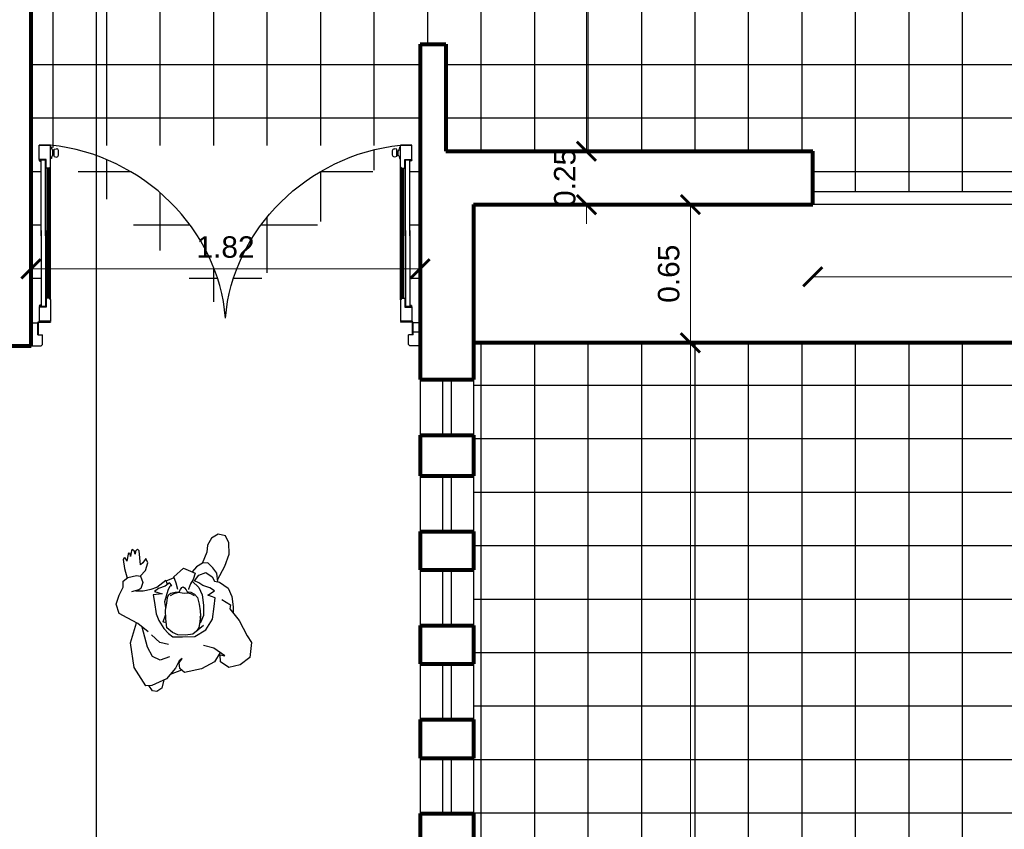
# Model space of a CAD drawing. Header units: inches. Extents: x -2.6 to 11.8, y -3.4 to 32.7.
# Tile 16 of 19: x 0.3 to 4.9, y 18.2 to 22. Entities that reach past the tile are written whole.
import ezdxf

# ---------------------------------------------------------------- set-up
doc = ezdxf.new("R2010")
doc.units = ezdxf.units.IN
doc.header["$MEASUREMENT"] = 0
doc.linetypes.add('CONTINUA', pattern=[0])
for name, color, linetype in [('Cotas', 60, 'Continuous'), ('Linea de corte', 30, 'Continuous'), ('Personas', 241, 'Continuous'), ('Puerta corrediza', 2, 'Continuous'), ('Puertas', 1, 'Continuous'), ('Textura piso', 8, 'Continuous'), ('Ventana', 4, 'Continuous')]:
    doc.layers.add(name, color=color, linetype=linetype)
doc.layers.add('Paredes', color=5, linetype='Continuous', lineweight=80)
doc.styles.get("Standard").update_dxf_attribs({"font": 'arial.ttf'})
doc.dimstyles.new('Cotas', dxfattribs={"dimtxt": 0.1, "dimasz": 0.09, "dimexe": 0.2, "dimexo": 0.4, "dimgap": 0.05, "dimtad": 1, "dimzin": 0, "dimdsep": 46, "dimtxsty": 'Standard', "dimblk": 'ARCHTICK', "dimcen": 0.09, "dimse1": 1, "dimse2": 1, "dimclrd": 60, "dimclre": 256, "dimadec": 0, "dimazin": 0, "dimtfac": 1, "dimtix": 1, "dimtofl": 0, "dimtmove": 1, "dimatfit": 3, "dimfxl": 0, "dimtolj": 1, "dimtzin": 0, "dimlwd": 9, "dimarcsym": 0})
pattern_1 = [(0, (-26.74984, -126.97242), (7e-17, 0.25), []), (90, (-26.74984, -126.97242), (-0.25, 7e-17), [])]

# ---------------------------------------------------------------- blocks, each defined once
blk = doc.blocks.new('puerta 3')
at = {"layer": 'Puertas'}
for p, q in [((42.7446, 29.074), (42.7446, 29.0426)), ((42.8526, 29.074), (42.7446, 29.074)), ((42.7446, 29.074), (42.7446, 29.0426)), ((42.8008, 29.0426), (42.7446, 29.0426)), ((42.8008, 29.0426), (42.7446, 29.0426)), ((42.7986, 29.0405), (42.7446, 29.0405)), ((42.7446, 29.0405), (42.7446, 29.0383)), ((42.7986, 29.0405), (42.7446, 29.0405)), ((42.7446, 29.0405), (42.7446, 29.0383)), ((42.7986, 29.0383), (42.7986, 29.0405)), ((42.7986, 29.0383), (42.7986, 29.0405)), ((42.8008, 29.0426), (42.8008, 29.02)), ((42.8008, 29.0426), (42.8008, 29.02)), ((42.8526, 29.074), (42.8526, 29.0268)), ((42.8526, 29.074), (42.8526, 29.0268)), ((41.9137, 28.9822), (41.9137, 29.0362)), ((41.9137, 29.0362), (41.9137, 28.9822)), ((41.9806, 29.0362), (41.9137, 29.0362)), ((41.9137, 28.9822), (41.9137, 29.0362)), ((41.9137, 29.0362), (41.9137, 28.9822)), ((41.9806, 29.0362), (41.9137, 29.0362)), ((41.9806, 29.0034), (41.9806, 29.0362)), ((41.9806, 29.0034), (41.9806, 29.0362)), ((42.0217, 29.0034), (41.9806, 29.0034)), ((42.0217, 29.0034), (41.9806, 29.0034)), ((41.9827, 29.0293), (41.9827, 29.0362)), ((41.9827, 29.0293), (41.9827, 29.0362)), ((41.9896, 29.0293), (41.9827, 29.0293)), ((41.9896, 29.0293), (41.9827, 29.0293)), ((41.9827, 29.0271), (41.9827, 29.0055)), ((41.9827, 29.0055), (41.9827, 29.0271)), ((42.3132, 29.0271), (41.9827, 29.0271)), ((42.3386, 29.0271), (41.9827, 29.0271)), ((41.9827, 29.0271), (41.9827, 29.0055)), ((41.9827, 29.0055), (41.9827, 29.0271)), ((42.3132, 29.0271), (41.9827, 29.0271)), ((42.3386, 29.0271), (41.9827, 29.0271)), ((42.0217, 29.0055), (41.9827, 29.0055)), ((42.0217, 29.0055), (41.9827, 29.0055)), ((42.0217, 29.0055), (42.0226, 29.0064)), ((42.0217, 29.0055), (42.0226, 29.0064)), ((42.0217, 28.989), (42.0217, 29.0034)), ((42.0217, 28.989), (42.0217, 29.0034)), ((42.6301, 28.9985), (42.0217, 28.9985)), ((42.6301, 28.9985), (42.0217, 28.9985)), ((42.0234, 29.0055), (42.0226, 29.0064)), ((42.0234, 29.0055), (42.0226, 29.0064)), ((42.3132, 29.0055), (42.0234, 29.0055)), ((42.3386, 29.0055), (42.0234, 29.0055)), ((42.3132, 29.0055), (42.0234, 29.0055)), ((42.3386, 29.0055), (42.0234, 29.0055)), ((42.3132, 29.0271), (42.6691, 29.0271)), ((42.3132, 29.0271), (42.6691, 29.0271)), ((42.3132, 29.0055), (42.6284, 29.0055)), ((42.3132, 29.0055), (42.6284, 29.0055)), ((42.3386, 29.0271), (42.6691, 29.0271)), ((42.3386, 29.0271), (42.6691, 29.0271)), ((42.3386, 29.0055), (42.6284, 29.0055)), ((42.3386, 29.0055), (42.6284, 29.0055)), ((42.6284, 29.0055), (42.6293, 29.0064)), ((42.6284, 29.0055), (42.6293, 29.0064)), ((42.6301, 29.0055), (42.6293, 29.0064)), ((42.6301, 29.0055), (42.6293, 29.0064)), ((42.6301, 29.0055), (42.6691, 29.0055)), ((42.6301, 29.0055), (42.6691, 29.0055)), ((42.6301, 29.0034), (42.6713, 29.0034)), ((42.6301, 28.989), (42.6301, 29.0034)), ((42.6301, 29.0034), (42.6713, 29.0034)), ((42.6301, 28.989), (42.6301, 29.0034)), ((42.6623, 29.0293), (42.6691, 29.0293)), ((42.6623, 29.0293), (42.6691, 29.0293)), ((42.6691, 29.0293), (42.6691, 29.0362)), ((42.6691, 29.0293), (42.6691, 29.0362)), ((42.6691, 29.0271), (42.6691, 29.0055)), ((42.6691, 29.0055), (42.6691, 29.0271)), ((42.6691, 29.0271), (42.6691, 29.0055)), ((42.6691, 29.0055), (42.6691, 29.0271)), ((42.6713, 29.0362), (42.7381, 29.0362)), ((42.6713, 29.0034), (42.6713, 29.0362)), ((42.6713, 29.0362), (42.7381, 29.0362)), ((42.6713, 29.0034), (42.6713, 29.0362)), ((42.7381, 28.9822), (42.7381, 29.0362)), ((42.7381, 29.0362), (42.7381, 28.9822)), ((42.7381, 28.9822), (42.7381, 29.0362)), ((42.7381, 29.0362), (42.7381, 28.9822)), ((42.7425, 29.0362), (42.7403, 29.0362)), ((42.7403, 28.9822), (42.7403, 29.0362)), ((42.7425, 29.0362), (42.7403, 29.0362)), ((42.7403, 28.9822), (42.7403, 29.0362)), ((42.7425, 29.0362), (42.7425, 28.9822)), ((42.7425, 29.0362), (42.7425, 28.9822)), ((42.7986, 29.0383), (42.7446, 29.0383)), ((42.7986, 29.0383), (42.7446, 29.0383)), ((42.8458, 29.02), (42.8008, 29.02)), ((42.8458, 29.02), (42.8008, 29.02)), ((42.8526, 29.0268), (42.8458, 29.02)), ((42.8526, 29.0268), (42.8458, 29.02)), ((42.0149, 28.9822), (41.9137, 28.9822)), ((42.0149, 28.9822), (41.9137, 28.9822)), ((41.924, 28.9778), (41.924, 28.9822)), ((41.924, 28.9778), (41.924, 28.9822)), ((41.933, 28.966), (41.9308, 28.9548)), ((41.933, 28.966), (41.9308, 28.9548)), ((41.9676, 28.966), (41.933, 28.966)), ((41.9676, 28.966), (41.933, 28.966)), ((41.9401, 28.966), (41.9401, 28.972)), ((41.9605, 28.972), (41.9401, 28.972)), ((41.9401, 28.966), (41.9401, 28.972)), ((41.9605, 28.972), (41.9401, 28.972)), ((41.9605, 28.966), (41.9605, 28.972)), ((41.9605, 28.966), (41.9605, 28.972)), ((41.9676, 28.966), (41.9698, 28.9548)), ((41.9676, 28.966), (41.9698, 28.9548)), ((41.9766, 28.9778), (41.9766, 28.9822)), ((41.9766, 28.9778), (41.9766, 28.9822)), ((42.0217, 28.989), (42.0149, 28.9822)), ((42.0217, 28.989), (42.0149, 28.9822)), ((42.637, 28.9822), (42.0149, 28.9822)), ((42.637, 28.9822), (42.0149, 28.9822)), ((42.6352, 28.984), (42.0166, 28.984)), ((42.6352, 28.984), (42.0166, 28.984)), ((42.6334, 28.9858), (42.0185, 28.9858)), ((42.6334, 28.9858), (42.0185, 28.9858)), ((42.6301, 28.9922), (42.0217, 28.9922)), ((42.6301, 28.9922), (42.0217, 28.9922)), ((42.6301, 28.989), (42.637, 28.9822)), ((42.6301, 28.989), (42.637, 28.9822)), ((42.637, 28.9822), (42.7381, 28.9822)), ((42.637, 28.9822), (42.7381, 28.9822)), ((42.7403, 28.9822), (42.7425, 28.9822)), ((42.7403, 28.9822), (42.7425, 28.9822)), ((41.9617, 28.946), (41.9389, 28.946)), ((41.9617, 28.946), (41.9389, 28.946)), ((41.9617, 27.3838), (41.9389, 27.3838)), ((41.9617, 27.3838), (41.9389, 27.3838)), ((41.9137, 27.3477), (41.9137, 27.2937)), ((41.9137, 27.2937), (41.9137, 27.3477)), ((42.0149, 27.3477), (41.9137, 27.3477)), ((41.9137, 27.3477), (41.9137, 27.2937)), ((41.9137, 27.2937), (41.9137, 27.3477)), ((42.0149, 27.3477), (41.9137, 27.3477)), ((41.924, 27.352), (41.924, 27.3477)), ((41.924, 27.352), (41.924, 27.3477)), ((41.933, 27.3639), (41.9308, 27.375)), ((41.933, 27.3639), (41.9308, 27.375)), ((41.9676, 27.3639), (41.933, 27.3639)), ((41.9676, 27.3639), (41.933, 27.3639)), ((41.9401, 27.3639), (41.9401, 27.3578)), ((41.9401, 27.3639), (41.9401, 27.3578)), ((41.9605, 27.3578), (41.9401, 27.3578)), ((41.9605, 27.3578), (41.9401, 27.3578)), ((41.9605, 27.3639), (41.9605, 27.3578)), ((41.9605, 27.3639), (41.9605, 27.3578)), ((41.9676, 27.3639), (41.9698, 27.375)), ((41.9676, 27.3639), (41.9698, 27.375)), ((41.9766, 27.352), (41.9766, 27.3477)), ((41.9766, 27.352), (41.9766, 27.3477)), ((42.0217, 27.3408), (42.0149, 27.3477)), ((42.637, 27.3477), (42.0149, 27.3477)), ((42.0217, 27.3408), (42.0149, 27.3477)), ((42.637, 27.3477), (42.0149, 27.3477)), ((42.6352, 27.3459), (42.0166, 27.3459)), ((42.6352, 27.3459), (42.0166, 27.3459)), ((42.6334, 27.344), (42.0185, 27.344)), ((42.6334, 27.344), (42.0185, 27.344)), ((42.0217, 27.3408), (42.0217, 27.3264)), ((42.0217, 27.3408), (42.0217, 27.3264)), ((42.6301, 27.3376), (42.0217, 27.3376)), ((42.6301, 27.3376), (42.0217, 27.3376)), ((42.6301, 27.3408), (42.637, 27.3477)), ((42.6301, 27.3408), (42.637, 27.3477)), ((42.6301, 27.3408), (42.6301, 27.3264)), ((42.6301, 27.3408), (42.6301, 27.3264)), ((42.637, 27.3477), (42.7381, 27.3477)), ((42.637, 27.3477), (42.7381, 27.3477)), ((42.7381, 27.3477), (42.7381, 27.2937)), ((42.7381, 27.2937), (42.7381, 27.3477)), ((42.7381, 27.3477), (42.7381, 27.2937)), ((42.7381, 27.2937), (42.7381, 27.3477)), ((42.7403, 27.3477), (42.7403, 27.2937)), ((42.7403, 27.3477), (42.7425, 27.3477)), ((42.7403, 27.3477), (42.7403, 27.2937)), ((42.7403, 27.3477), (42.7425, 27.3477)), ((42.7425, 27.2937), (42.7425, 27.3477)), ((42.7425, 27.2937), (42.7425, 27.3477)), ((41.9806, 27.2937), (41.9137, 27.2937)), ((41.9806, 27.2937), (41.9137, 27.2937)), ((42.0217, 27.3264), (41.9806, 27.3264)), ((41.9806, 27.3264), (41.9806, 27.2937)), ((42.0217, 27.3264), (41.9806, 27.3264)), ((41.9806, 27.3264), (41.9806, 27.2937)), ((42.0217, 27.3243), (41.9827, 27.3243)), ((41.9827, 27.3027), (41.9827, 27.3243)), ((41.9827, 27.3243), (41.9827, 27.3027)), ((42.0217, 27.3243), (41.9827, 27.3243)), ((41.9827, 27.3027), (41.9827, 27.3243)), ((41.9827, 27.3243), (41.9827, 27.3027)), ((42.3132, 27.3027), (41.9827, 27.3027)), ((42.3386, 27.3027), (41.9827, 27.3027)), ((42.3132, 27.3027), (41.9827, 27.3027)), ((42.3386, 27.3027), (41.9827, 27.3027)), ((41.9896, 27.3005), (41.9827, 27.3005)), ((41.9827, 27.3005), (41.9827, 27.2937)), ((41.9896, 27.3005), (41.9827, 27.3005)), ((41.9827, 27.3005), (41.9827, 27.2937)), ((42.6301, 27.3313), (42.0217, 27.3313)), ((42.6301, 27.3313), (42.0217, 27.3313)), ((42.0217, 27.3243), (42.0226, 27.3234)), ((42.0217, 27.3243), (42.0226, 27.3234)), ((42.0234, 27.3243), (42.0226, 27.3234)), ((42.0234, 27.3243), (42.0226, 27.3234)), ((42.3132, 27.3243), (42.0234, 27.3243)), ((42.3386, 27.3243), (42.0234, 27.3243)), ((42.3132, 27.3243), (42.0234, 27.3243)), ((42.3386, 27.3243), (42.0234, 27.3243)), ((42.3132, 27.3243), (42.6284, 27.3243)), ((42.3132, 27.3243), (42.6284, 27.3243)), ((42.3132, 27.3027), (42.6691, 27.3027)), ((42.3132, 27.3027), (42.6691, 27.3027)), ((42.3386, 27.3243), (42.6284, 27.3243)), ((42.3386, 27.3243), (42.6284, 27.3243)), ((42.3386, 27.3027), (42.6691, 27.3027)), ((42.3386, 27.3027), (42.6691, 27.3027)), ((42.6284, 27.3243), (42.6293, 27.3234)), ((42.6284, 27.3243), (42.6293, 27.3234)), ((42.6301, 27.3243), (42.6293, 27.3234)), ((42.6301, 27.3243), (42.6293, 27.3234)), ((42.6301, 27.3264), (42.6713, 27.3264)), ((42.6301, 27.3264), (42.6713, 27.3264)), ((42.6301, 27.3243), (42.6691, 27.3243)), ((42.6301, 27.3243), (42.6691, 27.3243)), ((42.6623, 27.3005), (42.6691, 27.3005)), ((42.6623, 27.3005), (42.6691, 27.3005)), ((42.6691, 27.3027), (42.6691, 27.3243)), ((42.6691, 27.3243), (42.6691, 27.3027)), ((42.6691, 27.3027), (42.6691, 27.3243)), ((42.6691, 27.3243), (42.6691, 27.3027)), ((42.6691, 27.3005), (42.6691, 27.2937)), ((42.6691, 27.3005), (42.6691, 27.2937)), ((42.6713, 27.3264), (42.6713, 27.2937)), ((42.6713, 27.3264), (42.6713, 27.2937)), ((42.6713, 27.2937), (42.7381, 27.2937)), ((42.6713, 27.2937), (42.7381, 27.2937)), ((42.7425, 27.2937), (42.7403, 27.2937)), ((42.7425, 27.2937), (42.7403, 27.2937)), ((42.7986, 27.2915), (42.7446, 27.2915)), ((42.7446, 27.2893), (42.7446, 27.2915)), ((42.7986, 27.2915), (42.7446, 27.2915)), ((42.7446, 27.2893), (42.7446, 27.2915)), ((42.7986, 27.2915), (42.7986, 27.2893)), ((42.7986, 27.2915), (42.7986, 27.2893)), ((42.8008, 27.2872), (42.8008, 27.3099)), ((42.8458, 27.3099), (42.8008, 27.3099)), ((42.8008, 27.2872), (42.8008, 27.3099)), ((42.8458, 27.3099), (42.8008, 27.3099)), ((42.8526, 27.303), (42.8458, 27.3099)), ((42.8526, 27.303), (42.8458, 27.3099)), ((42.8526, 27.2559), (42.8526, 27.303)), ((42.8526, 27.2559), (42.8526, 27.303)), ((42.7986, 27.2893), (42.7446, 27.2893)), ((42.7986, 27.2893), (42.7446, 27.2893)), ((42.8008, 27.2872), (42.7446, 27.2872)), ((42.7446, 27.2559), (42.7446, 27.2872)), ((42.8008, 27.2872), (42.7446, 27.2872)), ((42.7446, 27.2559), (42.7446, 27.2872)), ((42.8526, 27.2559), (42.7446, 27.2559))]:
    blk.add_line(p, q, dxfattribs=at)
at = {"layer": 'Puertas', "extrusion": (0, 0, -1)}
for centre, major_axis, ratio, start_param, end_param in [((42.7425, 29.0383), (0.00153, -0.00153), 1, -1.570796, 4.712389), ((42.7425, 29.0383), (0.00153, -0.00153), 1, -1.570796, 4.712389), ((41.9827, 29.0293), (0.00485, 0.00485), 1, 5.497787, 7.068583), ((41.9827, 29.0293), (0.00485, 0.00485), 1, 5.497787, 7.068583), ((42.6691, 29.0293), (0.00485, -0.00485), 1, 2.356194, 3.926991), ((42.6691, 29.0293), (0.00485, -0.00485), 1, 2.356194, 3.926991), ((42.7415, 29.0347), (-0.3772, 0.7988), 0.930335, 3.63352, 5.066058), ((41.9239, 28.9521), (0.0182, 0.0182), 1, 5.499536, 6.181362), ((41.9239, 28.9521), (0.0182, 0.0182), 1, 5.499536, 6.181362), ((41.9389, 28.9541), (0.00575, 0.00575), 1, 2.356194, 4.008598), ((41.9389, 28.9541), (0.00575, 0.00575), 1, 2.356194, 4.008598), ((41.9767, 28.9521), (0.0182, 0.0182), 1, 4.814212, 5.496038), ((41.9767, 28.9521), (0.0182, 0.0182), 1, 4.814212, 5.496038), ((41.9617, 28.9541), (0.00575, 0.00575), 1, 0.703791, 2.356194), ((41.9617, 28.9541), (0.00575, 0.00575), 1, 0.703791, 2.356194)]:
    blk.add_ellipse(centre, major_axis=major_axis, ratio=ratio, start_param=start_param, end_param=end_param, dxfattribs=at)
at = {"layer": 'Puertas'}
for centre, major_axis, ratio, start_param, end_param in [((42.7415, 27.2951), (0.3772, 0.7988), 0.930335, 0.491927, 1.924465), ((41.9389, 27.3757), (0.00575, 0.00575), 1, 0.785398, 2.437801), ((41.9389, 27.3757), (0.00575, 0.00575), 1, 0.785398, 2.437801), ((41.9617, 27.3757), (-0.00575, 0.00575), 1, 3.845384, 5.497787), ((41.9617, 27.3757), (-0.00575, 0.00575), 1, 3.845384, 5.497787), ((41.9239, 27.3777), (0.0182, 0.0182), 1, 3.92874, 4.610566), ((41.9239, 27.3777), (0.0182, 0.0182), 1, 3.92874, 4.610566), ((41.9767, 27.3777), (-0.0182, 0.0182), 1, 1.672619, 2.354446), ((41.9767, 27.3777), (-0.0182, 0.0182), 1, 1.672619, 2.354446), ((41.9827, 27.3005), (-0.00485, 0.00485), 1, 2.356194, 3.926991), ((41.9827, 27.3005), (-0.00485, 0.00485), 1, 2.356194, 3.926991), ((42.6691, 27.3005), (0.00485, 0.00485), 1, 2.356194, 3.926991), ((42.6691, 27.3005), (0.00485, 0.00485), 1, 2.356194, 3.926991), ((42.7425, 27.2915), (0.00153, 0.00153), 1, 1.570796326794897, 7.853981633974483), ((42.7425, 27.2915), (0.00153, 0.00153), 1, 1.570796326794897, 7.853981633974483)]:
    blk.add_ellipse(centre, major_axis=major_axis, ratio=ratio, start_param=start_param, end_param=end_param, dxfattribs=at)
blk = doc.blocks.new('ppuerta closet')
at = {"layer": 'Puerta corrediza'}
for p, q in [((149.8527, 30.2098), (150.8493, 30.2098)), ((149.8527, 30.1798), (149.8527, 30.2098)), ((150.8493, 30.2098), (150.8493, 30.1798)), ((149.8527, 30.1798), (150.8493, 30.1798)), ((149.0561, 30.1298), (149.0561, 30.1598)), ((150.0527, 30.1598), (149.0561, 30.1598)), ((150.0527, 30.1298), (150.0527, 30.1598)), ((150.0527, 30.1298), (149.0561, 30.1298))]:
    blk.add_line(p, q, dxfattribs=at)
blk = doc.blocks.new('_ArchTick')
at = {"color": 0, "linetype": 'ByBlock', "const_width": 0.15}
blk.add_lwpolyline([(-0.5, -0.5), (0.5, 0.5)], dxfattribs=at)
blk = doc.blocks.new('*D106')
at = {"layer": 'Cotas', "color": 60, "linetype": 'CONTINUA', "lineweight": 9, "transparency": 16777216}
blk.add_line((2.9922, 21.372), (2.9922, 25.4866), dxfattribs=at)
at = {"layer": 'Defpoints', "color": 0, "transparency": 16777216}
for p in [(2.9922, 25.4866), (2.9922, 25.4866), (2.9922, 21.372)]:
    blk.add_point(p, dxfattribs=at)
at = {"layer": 'Cotas', "color": 60, "lineweight": 9, "transparency": 16777216, "xscale": 0.09, "yscale": 0.09, "zscale": 0.09}
for p, rotation in [((2.9922, 25.4866), 90), ((2.9922, 21.372), 270)]:
    blk.add_blockref('_ArchTick', p, dxfattribs=dict(at, rotation=rotation))
at = {"layer": 'Cotas', "color": 0, "transparency": 16777216, "insert": (2.892, 23.4293), "char_height": 0.1, "attachment_point": 5, "rotation": 90}
blk.add_mtext('\\A1;4.11', dxfattribs=at)
blk = doc.blocks.new('*D107')
at = {"layer": 'Cotas', "color": 60, "linetype": 'CONTINUA', "lineweight": 9, "transparency": 16777216}
blk.add_line((2.2142, 20.8221), (0.3961, 20.8221), dxfattribs=at)
at = {"layer": 'Defpoints', "color": 0, "transparency": 16777216}
for p in [(0.3961, 20.8221), (0.3961, 20.8221), (2.2142, 20.8221)]:
    blk.add_point(p, dxfattribs=at)
at = {"layer": 'Cotas', "color": 60, "lineweight": 9, "transparency": 16777216, "xscale": 0.09, "yscale": 0.09, "zscale": 0.09, "rotation": 180}
blk.add_blockref('_ArchTick', (0.3961, 20.8221), dxfattribs=at)
at = {"layer": 'Cotas', "color": 60, "lineweight": 9, "transparency": 16777216, "xscale": 0.09, "yscale": 0.09, "zscale": 0.09}
blk.add_blockref('_ArchTick', (2.2142, 20.8221), dxfattribs=at)
at = {"layer": 'Cotas', "color": 0, "transparency": 16777216, "insert": (1.3052, 20.9232), "char_height": 0.1, "attachment_point": 5}
blk.add_mtext('\\A1;1.82', dxfattribs=at)
blk = doc.blocks.new('*D109')
at = {"layer": 'Cotas', "color": 60, "linetype": 'CONTINUA', "lineweight": 9, "transparency": 16777216}
blk.add_line((3.4779, 21.122), (3.4779, 20.4759), dxfattribs=at)
at = {"layer": 'Defpoints', "color": 0, "transparency": 16777216}
for p in [(3.4779, 21.122), (3.4779, 20.4759), (3.4779, 20.4759)]:
    blk.add_point(p, dxfattribs=at)
at = {"layer": 'Cotas', "color": 60, "lineweight": 9, "transparency": 16777216, "xscale": 0.09, "yscale": 0.09, "zscale": 0.09}
for p, rotation in [((3.4779, 21.122), 90), ((3.4779, 20.4759), 270)]:
    blk.add_blockref('_ArchTick', p, dxfattribs=dict(at, rotation=rotation))
at = {"layer": 'Cotas', "color": 0, "transparency": 16777216, "insert": (3.3769, 20.7989), "char_height": 0.1, "attachment_point": 5, "rotation": 90}
blk.add_mtext('\\A1;0.65', dxfattribs=at)
blk = doc.blocks.new('*D110')
at = {"layer": 'Cotas', "color": 60, "linetype": 'CONTINUA', "lineweight": 9, "transparency": 16777216}
blk.add_line((3.4779, 20.4759), (3.4779, 13.8641), dxfattribs=at)
at = {"layer": 'Defpoints', "color": 0, "transparency": 16777216}
for p in [(3.4779, 20.4759), (3.4779, 13.8641), (3.4779, 13.8641)]:
    blk.add_point(p, dxfattribs=at)
at = {"layer": 'Cotas', "color": 60, "lineweight": 9, "transparency": 16777216, "xscale": 0.09, "yscale": 0.09, "zscale": 0.09}
for p, rotation in [((3.4779, 20.4759), 90), ((3.4779, 13.8641), 270)]:
    blk.add_blockref('_ArchTick', p, dxfattribs=dict(at, rotation=rotation))
at = {"layer": 'Cotas', "color": 0, "transparency": 16777216, "insert": (3.3769, 17.17), "char_height": 0.1, "attachment_point": 5, "rotation": 90}
blk.add_mtext('\\A1;6.61', dxfattribs=at)
blk = doc.blocks.new('*D111')
at = {"layer": 'Cotas', "color": 60, "linetype": 'CONTINUA', "lineweight": 9, "transparency": 16777216}
blk.add_line((4.0499, 20.7848), (7.6499, 20.7848), dxfattribs=at)
at = {"layer": 'Defpoints', "color": 0, "transparency": 16777216}
for p in [(4.0499, 20.7848), (7.6499, 20.7848), (7.6499, 20.7848)]:
    blk.add_point(p, dxfattribs=at)
at = {"layer": 'Cotas', "color": 60, "lineweight": 9, "transparency": 16777216, "xscale": 0.09, "yscale": 0.09, "zscale": 0.09, "rotation": 180}
blk.add_blockref('_ArchTick', (4.0499, 20.7848), dxfattribs=at)
at = {"layer": 'Cotas', "color": 60, "lineweight": 9, "transparency": 16777216, "xscale": 0.09, "yscale": 0.09, "zscale": 0.09}
blk.add_blockref('_ArchTick', (7.6499, 20.7848), dxfattribs=at)
at = {"layer": 'Cotas', "color": 0, "transparency": 16777216, "insert": (5.8499, 20.8859), "char_height": 0.1, "attachment_point": 5}
blk.add_mtext('\\A1;3.60', dxfattribs=at)
blk = doc.blocks.new('*D169')
at = {"layer": 'Cotas', "color": 60, "linetype": 'CONTINUA', "lineweight": 9, "transparency": 16777216}
for p, q in [((2.9922, 21.372), (2.9922, 21.462)), ((2.9922, 21.122), (2.9922, 21.032))]:
    blk.add_line(p, q, dxfattribs=at)
at = {"layer": 'Defpoints', "color": 0, "transparency": 16777216}
for p in [(2.9922, 21.372), (2.9922, 21.372), (2.9922, 21.122)]:
    blk.add_point(p, dxfattribs=at)
at = {"layer": 'Cotas', "color": 60, "lineweight": 9, "transparency": 16777216, "xscale": 0.09, "yscale": 0.09, "zscale": 0.09}
for p, rotation in [((2.9922, 21.372), 270), ((2.9922, 21.122), 90)]:
    blk.add_blockref('_ArchTick', p, dxfattribs=dict(at, rotation=rotation))
at = {"layer": 'Cotas', "color": 0, "transparency": 16777216, "insert": (2.8912, 21.247), "char_height": 0.1, "attachment_point": 5, "rotation": 90}
blk.add_mtext('\\A1;0.25', dxfattribs=at)
blk = doc.blocks.new('persona2')
at = {"layer": 'Personas', "color": 30, "linetype": 'ByBlock'}
for p, q in [((44.9762, 30.9105), (45.0493, 30.947)), ((45.0493, 30.947), (45.0801, 30.9681)), ((45.0801, 30.9681), (45.1494, 30.9605)), ((45.1494, 30.9605), (45.184, 30.9143)), ((44.8646, 30.8759), (44.9127, 30.8816)), ((44.9127, 30.8816), (44.9411, 30.8816)), ((44.9223, 30.8662), (44.9762, 30.9105)), ((45.184, 30.9143), (45.1975, 30.8624)), ((44.7972, 30.8182), (44.8261, 30.8585)), ((44.8261, 30.8585), (44.8646, 30.8759)), ((44.878, 30.8297), (44.9031, 30.8701)), ((44.9031, 30.8701), (44.9223, 30.8662)), ((45.1417, 30.8432), (45.1071, 30.7912)), ((45.1378, 30.822), (45.1417, 30.8432)), ((45.1975, 30.8624), (45.1706, 30.8239)), ((44.7549, 30.8066), (44.7299, 30.7874)), ((44.7959, 30.8105), (44.7549, 30.8066)), ((44.7722, 30.7836), (44.7934, 30.7951)), ((44.7934, 30.7951), (44.7972, 30.8182)), ((44.8376, 30.7951), (44.8242, 30.7739)), ((44.8588, 30.7643), (44.8376, 30.7951)), ((44.8703, 30.7989), (44.8588, 30.7643)), ((44.9108, 30.7932), (44.8703, 30.7989)), ((44.9704, 30.7855), (44.9108, 30.7932)), ((45.1071, 30.7912), (45.0936, 30.7432)), ((45.1273, 30.8215), (45.1706, 30.7951)), ((45.1706, 30.8239), (45.1378, 30.822)), ((45.1706, 30.7951), (45.2033, 30.7336)), ((44.7299, 30.7874), (44.7068, 30.7643)), ((44.7068, 30.7643), (44.7087, 30.7393)), ((44.753, 30.7547), (44.7722, 30.7836)), ((44.7645, 30.722), (44.753, 30.7547)), ((44.8242, 30.7739), (44.8126, 30.7413)), ((44.8569, 30.7374), (44.905, 30.7432)), ((44.905, 30.7432), (44.9531, 30.7432)), ((44.9531, 30.7432), (44.9825, 30.7319)), ((45.0205, 30.7547), (44.9704, 30.7855)), ((45.0512, 30.7028), (45.0205, 30.7547)), ((44.7087, 30.7393), (44.726, 30.7105)), ((44.726, 30.7105), (44.7487, 30.6903)), ((44.7914, 30.7009), (44.7645, 30.722)), ((44.8011, 30.722), (44.7914, 30.7009)), ((44.7931, 30.6907), (44.8222, 30.722)), ((44.8126, 30.7413), (44.8011, 30.722)), ((44.8222, 30.722), (44.8569, 30.7374)), ((45.0532, 30.6451), (45.0512, 30.7028)), ((45.2033, 30.7336), (45.2206, 30.6547)), ((45.2206, 30.6547), (45.2014, 30.6336)), ((44.7799, 30.5951), (44.7762, 30.6062)), ((45.0532, 30.6009), (45.0532, 30.6451)), ((45.1744, 30.6297), (45.1552, 30.6432)), ((45.1552, 30.6432), (45.1648, 30.6297)), ((45.1648, 30.6297), (45.1994, 30.6124)), ((45.2014, 30.6336), (45.1744, 30.6297)), ((45.1994, 30.6124), (45.2495, 30.5701)), ((45.2087, 30.6416), (45.229, 30.5874)), ((44.7914, 30.5693), (44.7799, 30.5951)), ((44.7876, 30.5682), (44.8068, 30.574)), ((44.8203, 30.5259), (44.7876, 30.5682)), ((44.8126, 30.5951), (44.8011, 30.5855)), ((44.8011, 30.5855), (44.8165, 30.5644)), ((44.8145, 30.5874), (44.8126, 30.5951)), ((44.8357, 30.5778), (44.8145, 30.5874)), ((44.8165, 30.5644), (44.828, 30.5336)), ((44.8877, 30.5624), (44.8357, 30.5778)), ((44.918, 30.5675), (44.8877, 30.5624)), ((44.9762, 30.5355), (45.0147, 30.5586)), ((45.0147, 30.5586), (45.0378, 30.5797)), ((45.0378, 30.5797), (45.0532, 30.6009)), ((45.0897, 30.5797), (45.0801, 30.5394)), ((45.1475, 30.5855), (45.1629, 30.5413)), ((45.2495, 30.5701), (45.2803, 30.5028)), ((44.8299, 30.499), (44.8203, 30.5259)), ((44.828, 30.5336), (44.8415, 30.5144)), ((44.8415, 30.5144), (44.853, 30.5509)), ((44.853, 30.5509), (44.8569, 30.5086)), ((44.8569, 30.5086), (44.8934, 30.5144)), ((44.8934, 30.5144), (44.9454, 30.5221)), ((44.9454, 30.5221), (44.9762, 30.5355)), ((45.0801, 30.5394), (45.0435, 30.5)), ((45.1629, 30.5413), (45.1455, 30.5048)), ((44.8376, 30.4624), (44.8299, 30.499)), ((45.0301, 30.4855), (44.9916, 30.4375)), ((45.1013, 30.4817), (45.0089, 30.4567)), ((45.1455, 30.5048), (45.1013, 30.4817)), ((45.2822, 30.474), (45.1975, 30.4201)), ((45.2803, 30.5028), (45.2822, 30.474)), ((44.7664, 30.4298), (44.7703, 30.449)), ((44.7761, 30.3894), (44.7664, 30.4298)), ((44.7703, 30.449), (44.7991, 30.4605)), ((44.7991, 30.4605), (44.828, 30.4509)), ((44.828, 30.4509), (44.8338, 30.4413)), ((44.8338, 30.4413), (44.8434, 30.4067)), ((44.8376, 30.4275), (44.8376, 30.4624)), ((44.9916, 30.4375), (44.9646, 30.3875)), ((45.082, 30.4028), (44.9875, 30.4298)), ((45.1975, 30.4201), (45.082, 30.4028)), ((44.7934, 30.3682), (44.7761, 30.3894)), ((44.9646, 30.3875), (44.9435, 30.349)), ((44.8203, 30.3682), (44.7934, 30.3682)), ((44.8588, 30.349), (44.8203, 30.3682)), ((44.9011, 30.3355), (44.8588, 30.349)), ((44.9435, 30.349), (44.9011, 30.3355))]:
    blk.add_line(p, q, dxfattribs=at)
at = {"layer": 'Personas', "color": 18, "linetype": 'ByBlock'}
for p, q in [((44.5817, 30.847), (44.574, 30.8124)), ((44.6144, 30.8624), (44.5817, 30.847)), ((44.6664, 30.8643), (44.6144, 30.8624)), ((44.7222, 30.8432), (44.6664, 30.8643)), ((44.787, 30.8097), (44.7222, 30.8432)), ((44.574, 30.8124), (44.5913, 30.7816)), ((44.5913, 30.7816), (44.624, 30.7624)), ((44.624, 30.7624), (44.6567, 30.7586)), ((44.6567, 30.7586), (44.7099, 30.7373)), ((45.2547, 30.5587), (45.2937, 30.549)), ((45.2937, 30.549), (45.3091, 30.5259)), ((45.3091, 30.5259), (45.3053, 30.5048)), ((45.3053, 30.5048), (45.2812, 30.4887))]:
    blk.add_line(p, q, dxfattribs=at)
at = {"layer": 'Personas', "linetype": 'ByBlock'}
for p, q in [((45, 30.7437), (45.0411, 30.6931)), ((44.845, 30.684), (44.8536, 30.7023)), ((44.8536, 30.7023), (44.8694, 30.7156)), ((44.8694, 30.7156), (44.9004, 30.7229)), ((44.9004, 30.7229), (44.9321, 30.7284)), ((44.9321, 30.7284), (44.9546, 30.729)), ((44.9546, 30.729), (44.982, 30.7266)), ((44.9839, 30.7321), (44.9581, 30.7287)), ((44.965, 30.7296), (45.0094, 30.7217)), ((44.9875, 30.7278), (44.9839, 30.7321)), ((44.9857, 30.726), (44.9875, 30.7278)), ((45.0094, 30.7217), (45.0253, 30.7126)), ((44.8201, 30.6481), (44.8237, 30.6548)), ((44.8237, 30.6548), (44.8335, 30.6621)), ((44.8335, 30.6621), (44.8432, 30.667)), ((44.8432, 30.6724), (44.845, 30.684)), ((44.8432, 30.667), (44.8432, 30.6724)), ((45.0411, 30.6931), (45.046, 30.6597)), ((45.046, 30.6597), (45.0442, 30.6238)), ((44.8225, 30.642), (44.8201, 30.6481)), ((44.8322, 30.6359), (44.8225, 30.642)), ((44.8426, 30.6292), (44.8322, 30.6359)), ((44.8438, 30.611), (44.8426, 30.6292)), ((44.8499, 30.5915), (44.8438, 30.611)), ((45.0442, 30.6238), (45.0338, 30.5982)), ((44.856, 30.5818), (44.8499, 30.5915)), ((44.8688, 30.5751), (44.856, 30.5818)), ((44.8956, 30.5721), (44.8688, 30.5751)), ((44.9285, 30.5654), (44.8956, 30.5721)), ((44.9693, 30.5672), (44.9285, 30.5654)), ((44.9839, 30.5556), (44.9515, 30.5664)), ((45.0107, 30.5727), (44.9693, 30.5672)), ((44.9827, 30.569), (44.9869, 30.5611)), ((44.9869, 30.5611), (44.9839, 30.5556)), ((45.0338, 30.5982), (45.0107, 30.5727)), ((44.7068, 30.4836), (44.6875, 30.474)), ((44.6875, 30.474), (44.7068, 30.4605)), ((44.7433, 30.4721), (44.7068, 30.4836)), ((44.77, 30.4478), (44.7433, 30.4721)), ((44.651, 30.4432), (44.6433, 30.4355)), ((44.6433, 30.4355), (44.6529, 30.4259)), ((44.651, 30.4201), (44.6452, 30.4105)), ((44.7164, 30.449), (44.651, 30.4432)), ((44.6664, 30.424), (44.651, 30.4201)), ((44.6529, 30.4259), (44.6664, 30.424)), ((44.7068, 30.4605), (44.7164, 30.449)), ((44.6452, 30.4105), (44.649, 30.4067)), ((44.649, 30.4067), (44.6779, 30.4028)), ((44.6644, 30.4009), (44.6625, 30.3932)), ((44.6625, 30.3932), (44.6664, 30.3913)), ((44.6779, 30.4028), (44.6644, 30.4009)), ((44.6664, 30.3913), (44.6991, 30.3855)), ((44.6856, 30.3798), (44.6837, 30.3721)), ((44.6991, 30.3855), (44.6856, 30.3798)), ((44.6914, 30.3682), (44.7337, 30.374)), ((44.7337, 30.374), (44.7786, 30.3862)), ((44.6837, 30.3721), (44.6914, 30.3682))]:
    blk.add_line(p, q, dxfattribs=at)
at = {"layer": 'Personas', "color": 5, "linetype": 'ByBlock'}
for p, q in [((44.7318, 30.6509), (44.7549, 30.7047)), ((44.7549, 30.7047), (44.7857, 30.6951)), ((44.7722, 30.6047), (44.7318, 30.6509)), ((44.7857, 30.6951), (44.8049, 30.6836)), ((44.8049, 30.6836), (44.8299, 30.674)), ((44.8299, 30.674), (44.8319, 30.674)), ((44.803, 30.6163), (44.7722, 30.6047)), ((44.8319, 30.624), (44.803, 30.6163))]:
    blk.add_line(p, q, dxfattribs=at)
at = {"layer": 'Personas', "color": 250, "linetype": 'ByBlock'}
for p, q in [((44.8615, 30.7017), (44.8517, 30.684)), ((44.8517, 30.684), (44.8487, 30.6682)), ((44.8487, 30.6682), (44.8505, 30.6566)), ((44.8505, 30.6566), (44.8499, 30.6439)), ((44.8499, 30.6439), (44.8456, 30.6274)), ((44.8456, 30.6274), (44.8517, 30.6049)), ((44.8517, 30.6049), (44.8615, 30.5879))]:
    blk.add_line(p, q, dxfattribs=at)

msp = doc.modelspace()

# ---------------------------------------------------------------- hatches: boundary and pattern name
at = {"layer": 'Textura piso'}
h = msp.add_hatch(dxfattribs=at)
h.set_pattern_fill('ANSI37', color=256, scale=2, angle=315, style=0)
h.set_pattern_definition(pattern_1)
edge = h.paths.add_edge_path()
edge.add_line((5.6491, 21.1822), (5.6491, 21.2224))
edge.add_line((5.6491, 21.2224), (5.6491, 21.2826))
edge.add_line((5.6491, 21.2826), (7.6497, 21.2826))
edge.add_line((7.6497, 21.2826), (7.6497, 21.2826))
edge.add_line((7.6497, 21.2826), (7.6499, 21.2826))
edge.add_line((7.6499, 21.2826), (7.6499, 24.5473))
edge.add_line((7.6499, 24.5473), (8.8099, 24.5473))
edge.add_line((8.8099, 24.5473), (8.8099, 25.4866))
edge.add_line((8.8099, 25.4866), (0.3961, 25.4866))
edge.add_line((0.3961, 25.4866), (0.3961, 20.5699))
edge.add_line((0.3961, 20.5699), (0.423, 20.5699))
edge.add_ellipse((0.4317, 20.5721), major_axis=(0.00153, -0.00153), ratio=1, start_angle=90, end_angle=405, ccw=False)
edge.add_line((0.4339, 20.574), (0.4339, 20.6494))
edge.add_ellipse((0.4408, 20.6454), major_axis=(0.00485, -0.00485), ratio=1, start_angle=135, end_angle=225, ccw=False)
edge.add_line((0.4429, 20.6532), (0.4429, 21.0013))
edge.add_line((0.4429, 21.0013), (0.4429, 21.3241))
edge.add_ellipse((0.4408, 21.3318), major_axis=(0.00485, 0.00485), ratio=1, start_angle=135, end_angle=225, ccw=False)
edge.add_line((0.4339, 21.3278), (0.4339, 21.4008))
edge.add_line((0.4339, 21.4008), (0.4879, 21.4008))
edge.add_ellipse((0.4353, 20.573), major_axis=(0.7988, -0.3772), ratio=0.930335, start_angle=28.1853, end_angle=110.2637, ccw=False)
edge.add_ellipse((2.175, 20.573), major_axis=(0.7988, 0.3772), ratio=0.930335, start_angle=69.7363, end_angle=151.8147, ccw=False)
edge.add_line((2.1224, 21.4008), (2.1764, 21.4008))
edge.add_line((2.1764, 21.4008), (2.1764, 21.3278))
edge.add_ellipse((2.1696, 21.3318), major_axis=(0.00485, 0.00485), ratio=1, start_angle=225, end_angle=315)
edge.add_line((2.1674, 21.3241), (2.1674, 21.0013))
edge.add_line((2.1674, 21.0013), (2.1674, 20.9759))
edge.add_line((2.1674, 20.9759), (2.1674, 20.6532))
edge.add_ellipse((2.1696, 20.6454), major_axis=(0.00485, 0.00485), ratio=1, start_angle=-45, end_angle=45)
edge.add_line((2.1764, 20.6494), (2.1764, 20.5764))
edge.add_line((2.1764, 20.5764), (2.1764, 20.5699))
edge.add_line((2.1764, 20.5699), (2.1807, 20.5699))
edge.add_line((2.1807, 20.5699), (2.1807, 20.5138))
edge.add_line((2.1807, 20.5138), (2.1602, 20.5138))
edge.add_line((2.1602, 20.5138), (2.1602, 20.4688))
edge.add_line((2.1602, 20.4688), (2.1671, 20.4619))
edge.add_line((2.1671, 20.4619), (2.2142, 20.4619))
edge.add_line((2.2142, 20.4619), (2.2142, 20.5699))
edge.add_line((2.2142, 20.5699), (2.2142, 21.872))
edge.add_line((2.2142, 21.872), (2.3342, 21.872))
edge.add_line((2.3342, 21.872), (2.3342, 21.372))
edge.add_line((2.3342, 21.372), (4.0499, 21.372))
edge.add_line((4.0499, 21.372), (4.0499, 21.1822))
edge.add_line((4.0499, 21.1822), (5.6491, 21.1822))
h.paths.add_polyline_path([(3.7512, 24.0904), (3.7512, 23.4904), (2.6512, 23.4904), (2.6512, 24.0904)], flags=16)
h.paths.add_polyline_path([(5.4868, 24.2166), (5.7684, 24.2166), (5.7684, 24.4035), (6.1307, 24.4035), (6.1307, 24.6851), (6.5061, 24.6851), (6.5061, 24.4035), (6.8684, 24.4035), (6.8684, 24.2166), (7.1499, 24.2166), (7.1499, 23.8412), (6.8684, 23.8412), (6.8684, 23.4912), (7.1499, 23.4912), (7.1499, 23.1158), (6.8684, 23.1158), (6.8684, 22.7658), (7.1499, 22.7658), (7.1499, 22.3904), (6.8684, 22.3904), (6.8684, 22.2035), (6.5061, 22.2035), (6.5061, 21.922), (6.1307, 21.922), (6.1307, 22.2035), (5.7684, 22.2035), (5.7684, 22.3904), (5.4868, 22.3904), (5.4868, 22.7658), (5.7684, 22.7658), (5.7684, 23.1158), (5.4868, 23.1158), (5.4868, 23.4912), (5.7684, 23.4912), (5.7684, 23.8412), (5.4868, 23.8412)], flags=16)
h.paths.add_polyline_path([(4.4868, 23.1904), (4.4868, 22.3904), (1.9868, 22.3904), (1.9868, 23.1904)], flags=16)
h.paths.add_polyline_path([(2.3512, 24.0904), (2.3512, 23.4904), (1.9012, 23.4904), (1.9012, 24.0904)], flags=16)
h.paths.add_polyline_path([(4.2047, 24.6693), (4.8928, 24.6693), (4.8928, 24.5476), (4.2047, 24.5476)], flags=24)
h.paths.add_polyline_path([(3.9203, 24.9797), (5.1563, 24.9797), (5.1563, 24.7484), (3.9203, 24.7484)], flags=24)
h = msp.add_hatch(dxfattribs=at)
h.set_pattern_fill('ANSI37', color=256, scale=2, angle=315, style=0)
h.set_pattern_definition(pattern_1)
edge = h.paths.add_edge_path()
edge.add_line((9.0599, 13.8641), (9.0599, 19.6663))
edge.add_ellipse((9.0483, 19.6701), major_axis=(0.00575, 0.00575), ratio=1, start_angle=220.3243, end_angle=315, ccw=False)
edge.add_line((9.0476, 19.662), (9.0322, 19.6658))
edge.add_line((9.0322, 19.6658), (9.0322, 19.6714))
edge.add_ellipse((9.0521, 19.6552), major_axis=(0.0182, 0.0182), ratio=1, start_angle=95.834, end_angle=134.8998)
edge.add_line((9.0265, 19.6552), (9.0221, 19.6552))
edge.add_line((9.0221, 19.6552), (9.0221, 19.645))
edge.add_line((9.0221, 19.645), (8.9681, 19.645))
edge.add_ellipse((9.0207, 20.4728), major_axis=(0.5865, 0.5865), ratio=1, start_angle=134.7855, end_angle=221.3655, ccw=False)
edge.add_line((8.1912, 20.4759), (8.1599, 20.4759))
edge.add_line((8.1599, 20.4759), (7.6499, 20.4759))
edge.add_line((7.6499, 20.4759), (2.4642, 20.4759))
edge.add_line((2.4642, 20.4759), (2.4642, 20.3041))
edge.add_line((2.4642, 20.3041), (2.4642, 20.0441))
edge.add_line((2.4642, 20.0441), (2.4642, 19.8541))
edge.add_line((2.4642, 19.8541), (2.4642, 19.5941))
edge.add_line((2.4642, 19.5941), (2.4642, 19.4141))
edge.add_line((2.4642, 19.4141), (2.4642, 19.1541))
edge.add_line((2.4642, 19.1541), (2.4642, 18.9741))
edge.add_line((2.4642, 18.9741), (2.4642, 18.7141))
edge.add_line((2.4642, 18.7141), (2.4642, 18.5341))
edge.add_line((2.4642, 18.5341), (2.4642, 18.2741))
edge.add_line((2.4642, 18.2741), (2.4642, 18.0941))
edge.add_line((2.4642, 18.0941), (2.4642, 17.8341))
edge.add_line((2.4642, 17.8341), (2.4642, 17.6541))
edge.add_line((2.4642, 17.6541), (2.4642, 17.3941))
edge.add_line((2.4642, 17.3941), (2.4642, 17.2141))
edge.add_line((2.4642, 17.2141), (2.4642, 16.9541))
edge.add_line((2.4642, 16.9541), (2.4642, 16.7741))
edge.add_line((2.4642, 16.7741), (2.4642, 16.5141))
edge.add_line((2.4642, 16.5141), (2.4642, 16.3341))
edge.add_line((2.4642, 16.3341), (2.4642, 16.0741))
edge.add_line((2.4642, 16.0741), (2.4642, 15.8941))
edge.add_line((2.4642, 15.8941), (2.4642, 15.6341))
edge.add_line((2.4642, 15.6341), (2.4642, 15.4541))
edge.add_line((2.4642, 15.4541), (2.4642, 15.1941))
edge.add_line((2.4642, 15.1941), (2.4642, 15.0141))
edge.add_line((2.4642, 15.0141), (2.4642, 14.7541))
edge.add_line((2.4642, 14.7541), (2.4642, 14.5741))
edge.add_line((2.4642, 14.5741), (2.4642, 14.3141))
edge.add_line((2.4642, 14.3141), (2.4642, 14.1341))
edge.add_line((2.4642, 14.1341), (2.4642, 13.8641))
edge.add_line((2.4642, 13.8641), (5.3119, 13.8641))
edge.add_line((5.3119, 13.8641), (9.0599, 13.8641))
h.paths.add_polyline_path([(5.2947, 17.8973), (5.9829, 17.8973), (5.9829, 17.7757), (5.2947, 17.7757)], flags=24)
h.paths.add_polyline_path([(5.1961, 18.2365), (5.9816, 18.2365), (5.9816, 18.0053), (5.1961, 18.0053)], flags=24)

# ---------------------------------------------------------------- linework, layer by layer
at = {"layer": 'Linea de corte'}
msp.add_line((0.7, 32.25), (0.7, -2.2), dxfattribs=at)
at = {"layer": 'Paredes'}
for p, q in [((0.3961, 20.4619), (0.3961, 26.9286)), ((2.2142, 21.872), (2.2142, 20.3041)), ((2.2142, 21.872), (2.3342, 21.872)), ((2.3342, 21.872), (2.3342, 21.372)), ((2.3342, 21.372), (4.0499, 21.372)), ((4.0499, 21.122), (4.0499, 21.372)), ((2.4642, 21.122), (2.4642, 20.3041)), ((2.4642, 21.122), (4.0499, 21.122)), ((0.25, 20.4619), (0.3961, 20.4619)), ((7.6499, 20.4759), (2.4642, 20.4759)), ((2.2142, 20.3041), (2.4642, 20.3041)), ((2.2142, 20.0441), (2.2142, 19.8541)), ((2.2142, 20.0441), (2.4642, 20.0441)), ((2.4642, 20.0441), (2.4642, 19.8541)), ((2.2142, 19.8541), (2.4642, 19.8541)), ((2.2142, 19.5941), (2.2142, 19.4141)), ((2.2142, 19.5941), (2.4642, 19.5941)), ((2.4642, 19.5941), (2.4642, 19.4141)), ((2.2142, 19.4141), (2.4642, 19.4141)), ((2.2142, 19.1541), (2.2142, 18.9741)), ((2.2142, 19.1541), (2.4642, 19.1541)), ((2.4642, 19.1541), (2.4642, 18.9741)), ((2.2142, 18.9741), (2.4642, 18.9741)), ((2.2142, 18.7141), (2.2142, 18.5341)), ((2.2142, 18.7141), (2.4642, 18.7141)), ((2.4642, 18.7141), (2.4642, 18.5341)), ((2.2142, 18.5341), (2.4642, 18.5341)), ((2.2142, 18.2741), (2.2142, 18.0941)), ((2.2142, 18.2741), (2.4642, 18.2741)), ((2.4642, 18.2741), (2.4642, 18.0941))]:
    msp.add_line(p, q, dxfattribs=at)
at = {"layer": 'Puertas'}
for p, q in [((0.3961, 20.4619), (0.3961, 20.5699)), ((2.2142, 20.4619), (2.2142, 20.5699))]:
    msp.add_line(p, q, dxfattribs=at)
at = {"layer": 'Ventana'}
for p, q in [((2.2142, 20.3041), (2.2142, 20.0441)), ((2.3192, 20.3041), (2.3192, 20.0441)), ((2.3592, 20.3041), (2.3592, 20.0441)), ((2.4642, 20.3041), (2.4642, 20.0441)), ((2.2142, 19.8541), (2.2142, 19.5941)), ((2.3192, 19.8541), (2.3192, 19.5941)), ((2.3592, 19.8541), (2.3592, 19.5941)), ((2.4642, 19.8541), (2.4642, 19.5941)), ((2.2142, 19.4141), (2.2142, 19.1541)), ((2.3192, 19.4141), (2.3192, 19.1541)), ((2.3592, 19.4141), (2.3592, 19.1541)), ((2.4642, 19.4141), (2.4642, 19.1541)), ((2.2142, 18.9741), (2.2142, 18.7141)), ((2.3192, 18.9741), (2.3192, 18.7141)), ((2.3592, 18.9741), (2.3592, 18.7141)), ((2.4642, 18.9741), (2.4642, 18.7141)), ((2.2142, 18.5341), (2.2142, 18.2741)), ((2.3192, 18.5341), (2.3192, 18.2741)), ((2.3592, 18.5341), (2.3592, 18.2741)), ((2.4642, 18.5341), (2.4642, 18.2741))]:
    msp.add_line(p, q, dxfattribs=at)

# ---------------------------------------------------------------- block references
at = {"layer": 'Personas', "rotation": 270}
msp.add_blockref('persona2', (-29.5414, 64.1543), dxfattribs=at)
at = {"layer": 'Puerta corrediza', "xscale": 2.007460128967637, "yscale": 2.007460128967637, "zscale": 2.007460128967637, "rotation": 180}
msp.add_blockref('ppuerta closet', (306.8738, 81.7669), dxfattribs=at)
at = {"layer": 'Puertas', "rotation": 270}
msp.add_blockref('puerta 3', (-26.8598, 63.3145), dxfattribs=at)

# ---------------------------------------------------------------- dimensions: what is measured, and where the dimension line sits
at = {"layer": 'Cotas'}
for base, p1, p2, picture, middle in [((2.9922, 25.4866), (2.9922, 21.372), (2.9922, 25.4866), '*D106', (2.892, 23.4293)), ((2.9922, 21.372), (2.9922, 21.122), (2.9922, 21.372), '*D169', (2.8912, 21.247)), ((3.4779, 20.4759), (3.4779, 21.122), (3.4779, 20.4759), '*D109', (3.3769, 20.7989)), ((3.4779, 13.8641), (3.4779, 20.4759), (3.4779, 13.8641), '*D110', (3.3769, 17.17))]:
    dim = msp.add_linear_dim(base=base, p1=p1, p2=p2, angle=270, dimstyle='Cotas', dxfattribs=at)
    dim.commit()
    dim.dimension.update_dxf_attribs({"geometry": picture, "text_midpoint": middle})
for base, p1, p2, picture, middle in [((0.3961, 20.8221), (2.2142, 20.8221), (0.3961, 20.8221), '*D107', (1.3052, 20.9232)), ((7.6499, 20.7848), (4.0499, 20.7848), (7.6499, 20.7848), '*D111', (5.8499, 20.8859))]:
    dim = msp.add_linear_dim(base=base, p1=p1, p2=p2, dimstyle='Cotas', dxfattribs=at)
    dim.commit()
    dim.dimension.update_dxf_attribs({"geometry": picture, "text_midpoint": middle})

doc.saveas('drawing.dxf')
